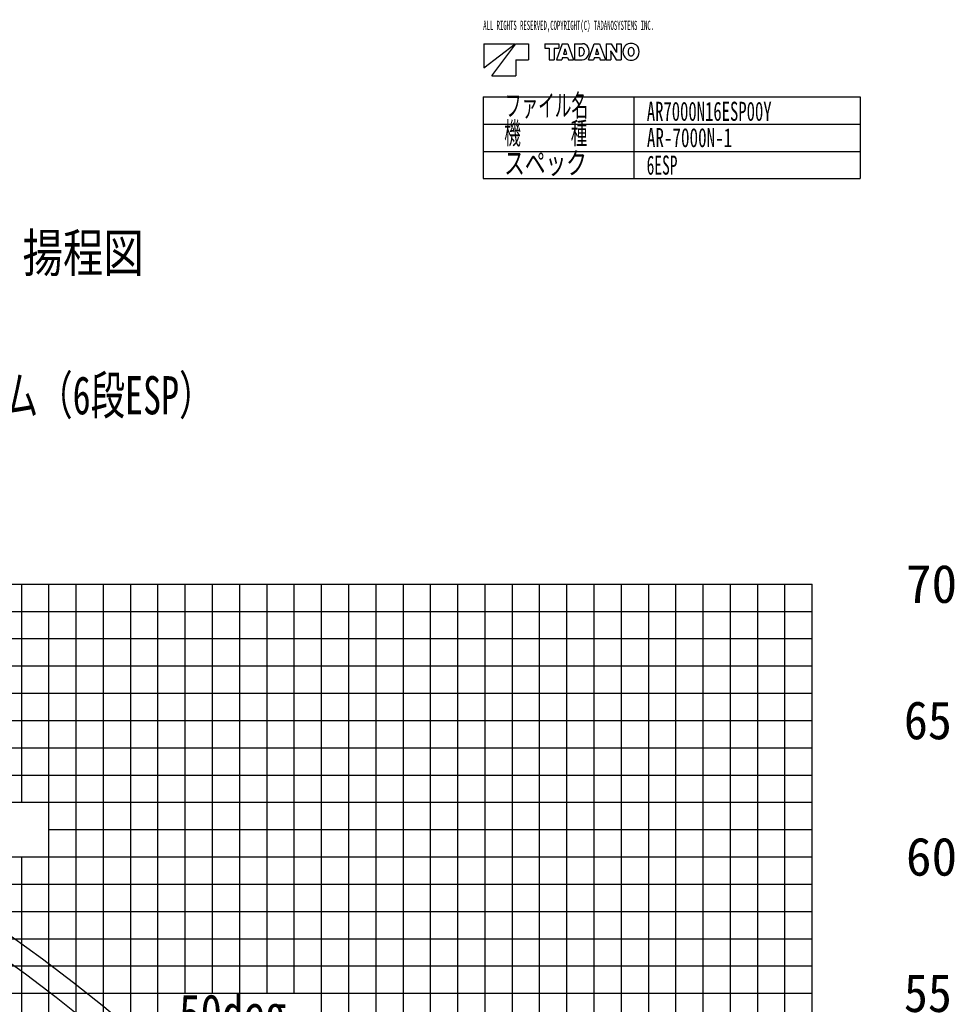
# Model space of a CAD drawing. Extents: x -50662 to 37979, y -56241 to 51651.
# Tile 15 of 15: x -3551 to 30440, y 15554 to 51651. Entities that reach past the tile are written whole.
import ezdxf

# ---------------------------------------------------------------- set-up
doc = ezdxf.new("R2010")
doc.units = 0
doc.layers.get('0').update_dxf_attribs({"linetype": 'CONTINUOUS'})

msp = doc.modelspace()

# ---------------------------------------------------------------- linework, layer by layer
at = {"color": 7, "linetype": 'Continuous'}
for p, q in [((13472.973985, 50770.229603), (14619.573985, 50770.229603)), ((13472.973985, 49888.229603), (14619.573985, 50770.229603)), ((13472.973985, 50770.229603), (13472.973985, 49888.229603)), ((13766.973985, 49594.229603), (14648.973985, 50770.229603)), ((14648.973985, 50770.229603), (15119.373985, 50770.229603)), ((15119.373985, 50770.229603), (15119.373985, 50182.229603)), ((15707.373985, 50770.229603), (16221.453985, 50770.229603)), ((15707.373985, 50770.229603), (15707.373985, 50610.629603)), ((15707.373985, 50610.629603), (15871.425985, 50610.629603)), ((15871.425985, 50610.629603), (15871.425985, 50182.229603)), ((16057.569985, 50610.629603), (16221.453985, 50610.629603)), ((16057.569985, 50610.629603), (16057.569985, 50182.229603)), ((16354.509985, 50770.229603), (16141.737985, 50182.229603)), ((16221.453985, 50770.229603), (16221.453985, 50610.629603)), ((16354.509985, 50770.229603), (16555.437985, 50770.229603)), ((16452.957985, 50581.145603), (16457.073985, 50581.145603)), ((16555.437985, 50770.229603), (16768.209985, 50182.229603)), ((16799.289985, 50770.229603), (17093.037985, 50770.229603)), ((16799.289985, 50770.229603), (16799.289985, 50182.229603)), ((16973.505985, 50625.413603), (17050.197985, 50625.413603)), ((16973.505985, 50625.413603), (16973.505985, 50329.901603)), ((17310.429985, 50182.229603), (17523.201985, 50770.229603)), ((17523.201985, 50770.229603), (17724.045985, 50770.229603)), ((17621.649985, 50581.145603), (17625.597985, 50581.145603)), ((17724.045985, 50770.229603), (17936.901985, 50182.229603)), ((17967.813985, 50770.229603), (18142.281985, 50770.229603)), ((17967.813985, 50770.229603), (17967.813985, 50182.229603)), ((18142.281985, 50770.229603), (18315.489985, 50488.409603)), ((18340.185985, 50770.229603), (18340.185985, 50489.501603)), ((18340.185985, 50770.229603), (18508.689985, 50770.229603)), ((18508.689985, 50770.229603), (18508.689985, 50182.229603)), ((14648.973985, 50182.229603), (14648.973985, 49594.229603)), ((14648.973985, 50182.229603), (15119.373985, 50182.229603)), ((15871.425985, 50182.229603), (16057.569985, 50182.229603)), ((16141.737985, 50182.229603), (16333.761985, 50182.229603)), ((16360.221985, 50267.909603), (16333.761985, 50182.229603)), ((16360.221985, 50267.909603), (16549.725985, 50267.909603)), ((16442.457985, 50534.525603), (16398.441985, 50391.977603)), ((16398.441985, 50391.977603), (16511.337985, 50391.977603)), ((16467.489985, 50534.525603), (16511.337985, 50391.977603)), ((16549.725985, 50267.909603), (16576.017985, 50182.229603)), ((16576.017985, 50182.229603), (16768.209985, 50182.229603)), ((16799.289985, 50182.229603), (17078.925985, 50182.229603)), ((16973.505985, 50329.901603), (17049.357985, 50329.901603)), ((17310.429985, 50182.229603), (17502.537985, 50182.229603)), ((17528.829985, 50267.909603), (17502.537985, 50182.229603)), ((17528.829985, 50267.909603), (17718.417985, 50267.909603)), ((17611.149985, 50534.525603), (17567.217985, 50391.977603)), ((17567.217985, 50391.977603), (17680.113985, 50391.977603)), ((17636.181985, 50534.525603), (17680.113985, 50391.977603)), ((17718.417985, 50267.909603), (17744.793985, 50182.229603)), ((17744.793985, 50182.229603), (17936.901985, 50182.229603)), ((17967.813985, 50182.229603), (18136.401985, 50182.229603)), ((18133.629985, 50507.225603), (18136.989985, 50507.225603)), ((18136.401985, 50462.957603), (18136.401985, 50182.229603)), ((18161.097985, 50463.965603), (18334.305985, 50182.229603)), ((18334.305985, 50182.229603), (18508.689985, 50182.229603)), ((18339.597985, 50445.149603), (18342.873985, 50445.149603)), ((13766.973985, 49594.229603), (14648.973985, 49594.229603)), ((13446.441865, 48823.921789), (13446.441865, 45823.921789)), ((13446.441865, 48823.921789), (27277.258923, 48823.921789)), ((18973.281709, 48823.921789), (18973.281709, 45823.921789)), ((27277.258923, 48823.921789), (27277.258923, 45823.921789)), ((13446.441865, 47823.921789), (27277.258923, 47823.921789)), ((13446.441865, 46823.921789), (27277.258923, 46823.921789)), ((13446.441865, 45823.921789), (27277.258923, 45823.921789)), ((-3477.448503, 22958.849295), (-3477.448503, 30958.849295)), ((-2477.448503, -39041.150705), (-2477.448503, 30958.849295)), ((-1477.448503, -39041.150705), (-1477.448503, 30958.849295)), ((-477.448503, -39041.150705), (-477.448503, 30958.849295)), ((1522.551497, -39041.150705), (1522.551497, 30958.849295)), ((2522.551497, 15958.849295), (2522.551497, 30958.849295)), ((3522.551497, 15958.849295), (3522.551497, 30958.849295)), ((4522.551497, 15958.849295), (4522.551497, 30958.849295)), ((6522.551497, 15958.849295), (6522.551497, 30958.849295)), ((7522.551497, -39041.150705), (7522.551497, 30958.849295)), ((8522.551497, -39041.150705), (8522.551497, 30958.849295)), ((9522.551497, -39041.150705), (9522.551497, 30958.849295)), ((11522.551497, 7958.849295), (11522.551497, 30958.849295)), ((12522.551497, 7958.849295), (12522.551497, 30958.849295)), ((13522.551497, 7958.849295), (13522.551497, 30958.849295)), ((14522.551497, 7958.849295), (14522.551497, 30958.849295)), ((16522.551497, -2041.150705), (16522.551497, 30958.849295)), ((17522.551497, -2041.150705), (17522.551497, 30958.849295)), ((18522.551497, -2041.150705), (18522.551497, 30958.849295)), ((19522.551497, -2041.150705), (19522.551497, 30958.849295)), ((21522.551497, -12041.150705), (21522.551497, 30958.849295)), ((22522.551497, -12041.150705), (22522.551497, 30958.849295)), ((23522.551497, -12041.150705), (23522.551497, 30958.849295)), ((24522.551497, -12041.150705), (24522.551497, 30958.849295)), ((-39477.448503, 29958.849295), (25522.551497, 29958.849295)), ((-30372.911913, 28958.849295), (25522.551497, 28958.849295)), ((-31171.174897, 27958.849295), (25522.551497, 27958.849295)), ((-12477.448503, 26958.849295), (25522.551497, 26958.849295)), ((-30941.995924, 24958.849295), (25522.551497, 24958.849295)), ((-32142.378167, 23958.849295), (25522.551497, 23958.849295)), ((-32282.919002, 22958.849295), (25522.551497, 22958.849295)), ((-2477.448503, 21958.849295), (25522.551497, 21958.849295)), ((-3477.448503, -39041.150705), (-3477.448503, 20958.849295)), ((-32704.541506, 19958.849295), (25522.551497, 19958.849295)), ((-32845.08234, 18958.849295), (25522.551497, 18958.849295)), ((-32939.171369, 17958.849295), (25522.551497, 17958.849295)), ((-33079.712204, 16958.849295), (25522.551497, 16958.849295))]:
    msp.add_line(p, q, dxfattribs=at)
at = {"color": 10, "linetype": 'Continuous'}
for p, q in [((-25477.448503, 30958.849295), (25522.551497, 30958.849295)), ((522.551497, -39041.150705), (522.551497, 30958.849295)), ((5522.551497, 15958.849295), (5522.551497, 30958.849295)), ((10522.551497, 7958.849295), (10522.551497, 30958.849295)), ((15522.551497, -39041.150705), (15522.551497, 30958.849295)), ((20522.551497, -2041.150705), (20522.551497, 30958.849295)), ((25522.551497, -12041.150705), (25522.551497, 30958.849295)), ((-30175.447895, 25958.849295), (25522.551497, 25958.849295)), ((-32564.000671, 20958.849295), (25522.551497, 20958.849295)), ((-33220.253039, 15958.849295), (25522.551497, 15958.849295))]:
    msp.add_line(p, q, dxfattribs=at)
at = {"color": 7, "linetype": 'Continuous'}
for centre, radius, start, end in [((16147.617985, 50625.413603), 308.47992, 342.867, 351.73902), ((16762.245985, 50625.413603), 308.47908, 188.261, 197.133), ((17050.197985, 50521.925603), 103.42332, 22.2133, 90), ((17093.037985, 50539.733603), 230.48928, 23.9328, 90), ((16938.057985, 50476.229603), 224.5782, 340.276, 22.213), ((16949.901985, 50476.229603), 387.1014, 341.626, 23.9327), ((17316.309985, 50625.413603), 308.47992, 342.867, 351.73902), ((17930.937985, 50625.413603), 308.47908, 188.261, 197.133), ((18934.149985, 50476.229603), 354.59844, 152.861, 207.131), ((18849.981985, 50519.237603), 260.03964, 107.346, 153.043), ((19065.609985, 50476.229603), 298.452, 165.132, 194.869), ((18878.037985, 50428.937603), 354.59844, 72.7367, 107.323), ((18878.037985, 50525.369603), 104.47248, 14.6894, 164.799), ((18690.381985, 50476.229603), 298.452, 345.311, 14.6886), ((18906.093985, 50519.237603), 260.03796, 27.0618, 72.7366), ((18821.841985, 50476.229603), 354.59844, 332.938, 27.062), ((17049.357985, 50436.329603), 106.38012, 270, 340.276), ((17078.925985, 50433.389603), 251.1726, 270, 341.626), ((17758.065985, 50462.957603), 378.23772, 0, 6.7299), ((18659.301985, 50770.229603), 584.85168, 206.723, 211.578), ((17817.201985, 50182.229603), 584.84916, 26.7228, 31.5781), ((18718.521985, 50489.501603), 378.23772, 180, 186.73), ((18849.981985, 50433.137603), 260.03712, 206.967, 252.685), ((18878.037985, 50523.437603), 354.59844, 252.699, 287.263), ((18878.037985, 50427.089603), 104.47332, 195.203, 345.311), ((18906.093985, 50433.137603), 260.03964, 287.263, 332.938)]:
    msp.add_arc(centre, radius, start, end, dxfattribs=at)
at = {"color": 100, "linetype": 'Continuous'}
for radius, start, end in [(64836.728783, 358.718538, 80.454456), (60938.238392, 358.636542, 80.35555), (51942.587128, 358.400355, 80.070657)]:
    msp.add_arc((-41377.448503, -34847.022314), radius, start, end, dxfattribs=at)
at = {"color": 190, "linetype": 'Continuous'}
for radius, start, end in [(64016.424931, 358.702115, 80.702115), (60117.490393, 358.617924, 80.617924)]:
    msp.add_arc((-41377.448503, -34847.022314), radius, start, end, dxfattribs=at)
at = {"color": 130, "linetype": 'Continuous'}
for radius, start, end in [(64836.728783, 359.838588, 80.454452), (60938.238392, 359.828262, 80.35555)]:
    msp.add_arc((-41127.420941, -38358.495118), radius, start, end, dxfattribs=at)
at = {"color": 220, "linetype": 'Continuous'}
for radius, start, end in [(64016.424931, 0.075079, 80.702115), (60117.490393, 0.079948, 80.617924)]:
    msp.add_arc((-41377.462772, -38625.036102), radius, start, end, dxfattribs=at)

# ---------------------------------------------------------------- texts
at = {"color": 7, "linetype": 'Continuous'}
for s, insert, char_height, attachment_point in [('\\W0.448000;\\A1;ALL RIGHTS RESERVED,COPYRIGHT(C) TADANOSYSTEMS INC.', (13452.211997, 51611.913385), 336, 1), ('\\W0.586613;\\A1;ファイル名', (14247.781782, 48017.247861), 800, 7), ('\\W0.640952;\\A1;AR7000N16ESP00Y', (19452.73026, 47931.452525), 700, 7), ('\\W0.586320;\\A1;機\u3000\u3000\u3000種', (14224.670958, 46999.591611), 800, 7), ('\\W0.657842;\\A1;AR-7000N-1', (19454.700831, 46966.536509), 700, 7), ('\\W0.729327;\\A1;スペック', (14220.455782, 45912.549863), 800, 7), ('\\W0.594400;\\A1;6ESP', (19447.29921, 45958.735239), 700, 7), ('\\W0.812509;\\A1;AR-7000N 作業半径 - 揚程図', (-18641.758197, 43801.495301), 1400, 1), ('\\W0.693937;\\A1;6段イージースカイピンブーム（6段ESP）', (-8195.598487, 37791.198959), 1400, 5), ('\\W0.985907;\\A1; 70', (28020.454008, 30958.819895), 1400, 4), ('\\W0.922708;\\A1; 65', (28005.707569, 25958.819895), 1400, 4), ('\\W0.985907;\\A1; 60', (28020.454008, 20958.819895), 1400, 4), ('\\W0.922708;\\A1; 55', (28005.707569, 15958.819895), 1400, 4), ('\\W0.827255;\\A1;50deg', (2293.771626, 14991.012514), 1400, 4)]:
    msp.add_mtext(s, dxfattribs=dict(at, insert=insert, char_height=char_height, attachment_point=attachment_point))

doc.saveas('drawing.dxf')
